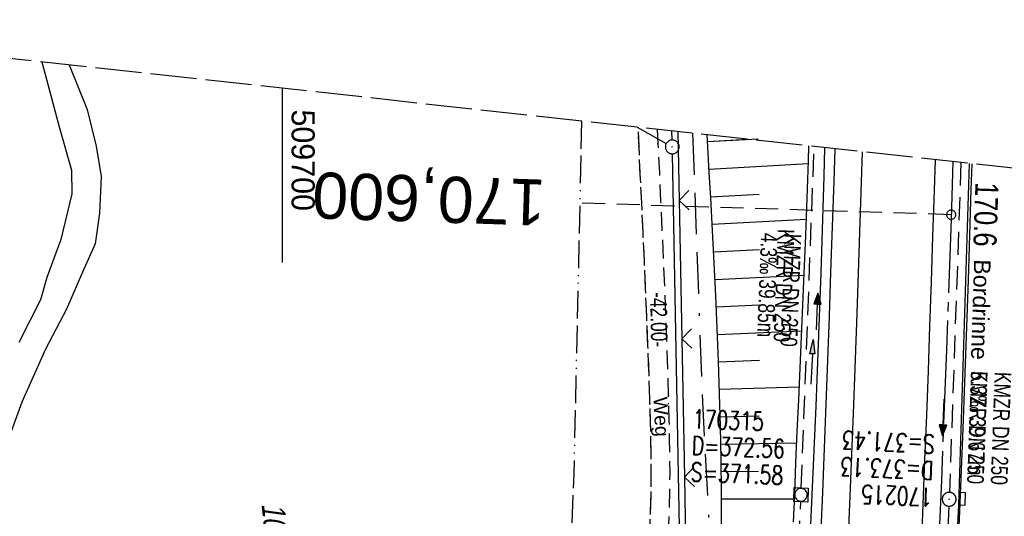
# Model space of a CAD drawing. Extents: x 509531 to 509917, y 454649 to 455599.
# Tile 24 of 26: x 509672 to 509778, y 455546 to 455599. Entities that reach past the tile are written whole.
import ezdxf
from ezdxf.enums import TextEntityAlignment as Align

# ---------------------------------------------------------------- set-up
doc = ezdxf.new("R2010")
doc.units = 0
doc.header["$LTSCALE"] = 10
doc.header["$MEASUREMENT"] = 0
for name, pattern in [('ACAD_ISO13W100', [36, 12, -3, 12, -3, 0, -3, 0, -3]), ('ACAD_ISO16W100', [73, 15, -6.5, 15, -6.5, 15, -7, 1, -7]), ('ACHSE', [5.5, 4, -0.5, 0.5, -0.5]), ('AUSGEZOGEN', [0]), ('LT00', [0]), ('LT11', [0.3, 0.2, -0.1]), ('LT14', [0.6, 0.5, -0.1]), ('LT17', [0.15, 0.1, -0.05]), ('STRICHLINIE2', [0.375, 0.25, -0.125])]:
    doc.linetypes.add(name, pattern=pattern)
doc.layers.get('0').update_dxf_attribs({"linetype": 'LT00'})
for name, color, linetype in [('--EK_FBR', 1, 'LT00'), ('--EK_Halt-Pfeil', 4, 'LT00'), ('--EK_Haltung', 7, 'STRICHLINIE2'), ('--EK_Haltung-Text', 140, 'LT00'), ('--EK_Schacht-Text', 5, 'LT00'), ('--EK_ST-93-1', 30, 'LT17'), ('--EL_DFK_AB_L', 21, 'LT00'), ('--EL_DFK_AB_P', 7, 'LT00'), ('--EL_Halt-Pfeil', 4, 'LT00'), ('--EL_Haltung', 182, 'STRICHLINIE2'), ('--EL_Haltung-Text', 182, 'LT00'), ('-AX-093', 35, 'ACHSE'), ('-ST-93-1', 250, 'LT00'), ('ABSTAND', 8, 'LT00'), ('BAB-KABEL', 220, 'ACAD_ISO16W100'), ('DFK_AB_L', 21, 'LT00'), ('DFK_AB_P', 7, 'LT00'), ('DFK_FLUR_NR', 250, 'LT00'), ('DFK_KATASTER', 250, 'LT00'), ('FELDWEG_TEXT', 250, 'Continuous'), ('GASLTG', 250, 'ACAD_ISO13W100'), ('PFEIL', 140, 'AUSGEZOGEN'), ('RINNE_TEXT', 11, 'Continuous'), ('V115_AFBR_BAB', 250, 'LT00'), ('V115_BOESCH', 250, 'LT00'), ('V115_BOSCHUNG', 250, 'LT00'), ('V115_FELDWEG', 250, 'LT11'), ('V115_GRABEN', 250, 'LT00'), ('V115_H_BORD', 8, 'LT00'), ('V115_KA_MULD', 182, 'LT00'), ('V115_KA_PRUF', 182, 'LT00'), ('V115_LD_MARK', 250, 'LT00'), ('V115_SINKK', 182, 'LT00'), ('V115_ZAUN', 40, 'LT00'), ('V116_AFBR_BAB', 250, 'LT00'), ('V116_BOESCH', 250, 'LT00'), ('V116_BOSCHUNG', 250, 'LT00'), ('V116_FELDWEG', 250, 'LT11'), ('V116_GRABEN', 250, 'LT00'), ('V116_H_BORD', 8, 'LT00'), ('V116_KA_MULD', 182, 'LT00'), ('V116_KA_PRUF', 182, 'LT00'), ('V116_LD_MARK', 250, 'LT00'), ('V116_RASTER', 250, 'LT00'), ('V116_SINKK', 182, 'LT00'), ('V116_ZAUN', 40, 'LT00')]:
    doc.layers.add(name, color=color, linetype=linetype)
doc.layers.add('-BLATT_116-RAND', color=7, linetype='LT14', plot=False)
doc.styles.add('Arial', font='ARIAL.TTF')
doc.styles.add('Beschrift', font='ARIAL.TTF')
doc.styles.add('Haltungsbeschriftung', font='ARIAL.TTF', dxfattribs={"width": 0.75})
doc.styles.add('schachtbeschriftung', font='romans.shx', dxfattribs={"width": 0.75, "height": 2})
doc.styles.get("Standard").update_dxf_attribs({"font": 'ARIAL.TTF'})

# ---------------------------------------------------------------- blocks, each defined once
blk = doc.blocks.new('SYMB0003')
at = {"color": 0, "linetype": 'ByBlock'}
for p, q in [((-0.015712, 0), (0.010166, 0.012015)), ((0, -0.021257), (-0.015712, 0)), ((0.010166, 0.012015), (0, -0.021257))]:
    blk.add_line(p, q, dxfattribs=at)
for points in [[(-0.031395, 0.499013), (-0.093691, 0.491144), (-0.154509, 0.475528), (-0.21289, 0.452414), (-0.267913, 0.422164), (-0.318712, 0.385257), (-0.364484, 0.342274), (-0.404509, 0.293893), (-0.438154, 0.240877), (-0.464888, 0.184062), (-0.484292, 0.124345), (-0.496058, 0.062667), (-0.5, 0)], [(-0.5, 0), (-0.496058, -0.062667), (-0.484292, -0.124345), (-0.464888, -0.184062), (-0.438154, -0.240877), (-0.404509, -0.293893), (-0.364485, -0.342274), (-0.318712, -0.385257), (-0.267914, -0.422164), (-0.21289, -0.452414), (-0.154509, -0.475529), (-0.093691, -0.491144), (-0.031395, -0.499014), (0.031395, -0.499014)], [(0.5, 0), (0.496057, 0.062667), (0.484292, 0.124345), (0.464888, 0.184062), (0.438153, 0.240877), (0.404509, 0.293893), (0.364484, 0.342274), (0.318712, 0.385257), (0.267913, 0.422164), (0.21289, 0.452414), (0.154509, 0.475528), (0.093691, 0.491144), (0.031395, 0.499013), (-0.031395, 0.499013)], [(0.031395, -0.499014), (0.093691, -0.491144), (0.154509, -0.475529), (0.21289, -0.452414), (0.267914, -0.422164), (0.318712, -0.385257), (0.364485, -0.342274), (0.404509, -0.293893), (0.438154, -0.240877), (0.464889, -0.184062), (0.484292, -0.124345), (0.496058, -0.062667), (0.5, 0)]]:
    blk.add_lwpolyline(points, dxfattribs=at)
blk = doc.blocks.new('Pfreil3')
at = {"layer": 'PFEIL'}
blk.add_hatch(color=256, dxfattribs=at).paths.add_polyline_path([(-1.55, 0.27), (-1.55, -0.27), (0, 0)])
for p, q in [((-1.55, 0), (-4.83, 0)), ((-1.55, -0.27), (-1.55, 0.27)), ((-1.55, 0.27), (0, 0)), ((0, 0), (-1.55, -0.27))]:
    blk.add_line(p, q, dxfattribs=at)
blk = doc.blocks.new('SYMB0011')
at = {"color": 0, "linetype": 'ByBlock'}
for p, q in [((0.5, 0), (-0.5, 0)), ((0, 0.5), (0, -0.5))]:
    blk.add_line(p, q, dxfattribs=at)
blk = doc.blocks.new('SYMB1210')
at = {"color": 0, "linetype": 'ByBlock'}
blk.add_line((0.018815, -0.179014), (0.055623, -0.17119), dxfattribs=at)
for points in [[(-0.2, -0.2), (-0.2, 0.2), (0.2, 0.2), (0.2, -0.2), (-0.2, -0.2)], [(0.018815, 0.179014), (-0.018815, 0.179014), (-0.055623, 0.17119), (-0.09, 0.155885), (-0.120444, 0.133766), (-0.145623, 0.105801), (-0.164438, 0.073213), (-0.176067, 0.037424), (-0.18, 0)], [(-0.18, 0), (-0.176067, -0.037424), (-0.164438, -0.073213), (-0.145623, -0.105801), (-0.120444, -0.133766), (-0.09, -0.155885), (-0.055623, -0.17119), (-0.018815, -0.179014), (0.018815, -0.179014)], [(0.18, 0), (0.176067, 0.037424), (0.164438, 0.073213), (0.145623, 0.105801), (0.120444, 0.133766), (0.09, 0.155885), (0.055623, 0.17119), (0.018815, 0.179014)], [(0.055623, -0.17119), (0.09, -0.155885), (0.120444, -0.133766), (0.145623, -0.105801), (0.164438, -0.073213), (0.176067, -0.037424), (0.18, 0)]]:
    blk.add_lwpolyline(points, dxfattribs=at)
blk = doc.blocks.new('SYMB0652')
at = {"color": 0, "linetype": 'ByBlock'}
blk.add_lwpolyline([(-0.15, -0.075), (0.15, -0.075), (0.15, 0.075), (-0.15, 0.075), (-0.15, -0.075)], dxfattribs=at)
blk = doc.blocks.new('SYMB0024')
at = {"color": 0, "linetype": 'ByBlock'}
for p, q in [((-0.5, 0.5), (0, 0)), ((0, 0), (0.5, 0.5))]:
    blk.add_line(p, q, dxfattribs=at)
blk = doc.blocks.new('SYMB0070')
at = {"color": 0, "linetype": 'ByBlock'}
for p, q in [((-0.5, 0), (0.2, 0)), ((0.5, 0), (0.2, 0.1)), ((0.2, 0.1), (0.2, 0)), ((0.468, 0), (0.21, 0.086)), ((0.21, 0.086), (0.21, -0.086)), ((0.21, -0.086), (0.468, 0)), ((0.22, -0.072), (0.437, 0)), ((0.23, -0.058), (0.405, 0)), ((0.24, -0.045), (0.374, 0)), ((0.342, 0), (0.25, 0.031)), ((0.25, 0.031), (0.25, -0.031)), ((0.25, -0.031), (0.342, 0)), ((0.26, -0.017), (0.31, 0)), ((0.27, -0.003), (0.279, 0))]:
    blk.add_line(p, q, dxfattribs=at)
for points in [[(0.2, 0), (0.2, -0.1), (0.5, 0)], [(0.437, 0), (0.22, 0.072), (0.22, -0.072)], [(0.405, 0), (0.23, 0.058), (0.23, -0.058)], [(0.374, 0), (0.24, 0.045), (0.24, -0.045)], [(0.31, 0), (0.26, 0.017), (0.26, -0.017)], [(0.279, 0), (0.27, 0.003), (0.27, -0.003)]]:
    blk.add_lwpolyline(points, dxfattribs=at)
blk = doc.blocks.new('SYMB2')
at = {"color": 0, "linetype": 'ByBlock', "flags": 128}
for points in [[(-0.031395, 0.499013), (-0.093691, 0.491144), (-0.154509, 0.475528), (-0.21289, 0.452414), (-0.267913, 0.422164), (-0.318712, 0.385257), (-0.364484, 0.342274), (-0.404509, 0.293893), (-0.438154, 0.240877), (-0.464888, 0.184062), (-0.484292, 0.124345), (-0.496058, 0.062667), (-0.5, 0)], [(-0.5, 0), (-0.496058, -0.062667), (-0.484292, -0.124345), (-0.464888, -0.184062), (-0.438154, -0.240877), (-0.404509, -0.293893), (-0.364485, -0.342274), (-0.318712, -0.385257), (-0.267914, -0.422164), (-0.21289, -0.452414), (-0.154509, -0.475529), (-0.093691, -0.491144), (-0.031395, -0.499014), (0.031395, -0.499014)], [(0.5, 0), (0.496057, 0.062667), (0.484292, 0.124345), (0.464888, 0.184062), (0.438153, 0.240877), (0.404509, 0.293893), (0.364484, 0.342274), (0.318712, 0.385257), (0.267913, 0.422164), (0.21289, 0.452414), (0.154509, 0.475528), (0.093691, 0.491144), (0.031395, 0.499013), (-0.031395, 0.499013)], [(0.031395, -0.499014), (0.093691, -0.491144), (0.154509, -0.475529), (0.21289, -0.452414), (0.267914, -0.422164), (0.318712, -0.385257), (0.364485, -0.342274), (0.404509, -0.293893), (0.438154, -0.240877), (0.464889, -0.184062), (0.484292, -0.124345), (0.496058, -0.062667), (0.5, 0)]]:
    blk.add_lwpolyline(points, dxfattribs=at)

msp = doc.modelspace()

# ---------------------------------------------------------------- linework, layer by layer
at = {"layer": '--EK_FBR'}
for points in [[(509756.53, 455505.68), (509756.71, 455509.3), (509756.95, 455514.13), (509757.18, 455518.96), (509757.41, 455523.79), (509757.61, 455527.86), (509757.8, 455531.93), (509757.99, 455536.01), (509758.18, 455540.08), (509758.36, 455544.15), (509758.53, 455548.22), (509758.73, 455553), (509758.91, 455557.78), (509759.09, 455562.56), (509759.26, 455567.33), (509759.42, 455572.11), (509759.59, 455577.03), (509759.75, 455581.94), (509759.86, 455585.46)], [(509758.36, 455544.15), (509758.53, 455548.22), (509758.73, 455553), (509758.91, 455557.78), (509759.09, 455562.56), (509759.26, 455567.33), (509759.42, 455572.11), (509759.59, 455577.03), (509759.75, 455581.94), (509759.86, 455585.46)]]:
    msp.add_lwpolyline(points, dxfattribs=at)
at = {"layer": '--EK_FBR', "color": 2}
for points in [[(509770.7, 455584.28), (509770.6, 455580.94), (509770.43, 455576), (509770.27, 455571.05), (509770.1, 455566.23), (509769.93, 455561.4), (509769.75, 455556.58), (509769.56, 455551.75), (509769.37, 455546.92), (509769.17, 455542.07), (509768.96, 455537.21), (509768.74, 455532.35), (509768.52, 455527.49), (509768.29, 455522.63), (509768.01, 455516.6), (509767.71, 455510.56), (509767.41, 455504.53), (509767.1, 455498.5), (509766.66, 455490.37), (509766.21, 455482.24), (509765.74, 455474.11), (509765.25, 455465.87)], [(509770.7, 455584.28), (509770.6, 455580.94), (509770.43, 455576), (509770.27, 455571.05), (509770.1, 455566.23), (509769.93, 455561.4), (509769.75, 455556.58), (509769.56, 455551.75), (509769.37, 455546.92), (509769.17, 455542.07), (509768.96, 455537.21), (509768.74, 455532.35), (509768.52, 455527.49), (509768.29, 455522.63), (509768.01, 455516.6), (509767.71, 455510.56), (509767.52, 455506.83)], [(509774.67, 455583.84), (509774.58, 455581.03), (509774.43, 455576.13), (509774.28, 455571.23), (509774, 455563.18), (509773.7, 455555.13), (509773.39, 455547.08), (509773.13, 455540.97), (509772.87, 455534.86), (509772.59, 455528.75), (509772.31, 455522.64), (509771.93, 455514.65), (509771.54, 455506.66), (509771.13, 455498.67), (509770.69, 455490.45), (509770.24, 455482.23), (509769.77, 455474.01), (509769.29, 455465.83)], [(509774.67, 455583.84), (509774.58, 455581.03), (509774.43, 455576.13), (509774.28, 455571.23), (509774, 455563.18), (509773.7, 455555.13), (509773.39, 455547.08), (509773.13, 455540.97), (509772.87, 455534.86), (509772.59, 455528.75), (509772.31, 455522.64), (509771.93, 455514.65), (509771.57, 455507.26)]]:
    msp.add_lwpolyline(points, dxfattribs=at)
at = {"layer": '--EK_Haltung'}
for p, q in [((509756.2, 455548.71), (509757.6, 455585.71)), ((509773.5, 455583.97), (509772.25, 455548.23)), ((509754.34, 455508.93), (509756.14, 455547.21)), ((509772.19, 455546.74), (509770.4, 455507.81))]:
    msp.add_line(p, q, dxfattribs=at)
at = {"layer": '--EK_ST-93-1', "ltscale": 2.5}
msp.add_line((509772.44, 455578.32), (509732.46, 455579.57), dxfattribs=at)
at = {"layer": '--EL_DFK_AB_L'}
for p, q in [((509742.22, 455586.42), (509742.2, 455587.4)), ((509743.02, 455544.43), (509742.24, 455584.92))]:
    msp.add_line(p, q, dxfattribs=at)
at = {"layer": '--EL_Haltung'}
for p, q in [((509756.2, 455548.71), (509757.6, 455585.71)), ((509773.5, 455583.97), (509772.25, 455548.23)), ((509754.34, 455508.93), (509756.14, 455547.21)), ((509772.19, 455546.74), (509770.4, 455507.81))]:
    msp.add_line(p, q, dxfattribs=at)
at = {"layer": '-AX-093', "ltscale": 0.2}
msp.add_lwpolyline([(509772.62, 455584.07), (509772.42, 455577.83), (509771.93, 455563.68), (509771.38, 455549.52), (509770.78, 455535.37), (509770.14, 455521.23), (509769.45, 455507.08), (509768.71, 455492.94), (509767.93, 455478.8), (509767.1, 455464.66), (509766.23, 455450.53), (509765.32, 455436.39), (509764.37, 455422.26), (509763.38, 455408.14), (509762.36, 455394.01), (509761.3, 455379.89), (509760.2, 455365.77), (509759.07, 455351.65)], dxfattribs=at)
at = {"layer": '-BLATT_116-RAND'}
msp.add_lwpolyline([(509632.05, 455599.46), (509531.37, 454679.95), (509816.66, 454648.72), (509917.34, 455568.22), (509632.05, 455599.46)], dxfattribs=at)
at = {"layer": 'BAB-KABEL', "ltscale": 0.03, "flags": 128}
msp.add_lwpolyline([(509744.43, 455587.15), (509744.88, 455574.42), (509745.02, 455570.73), (509745.41, 455559.94), (509746.46, 455539.74), (509746.86, 455517.32), (509747.25, 455499.24), (509747.25, 455483.3), (509746.99, 455479.09), (509746.07, 455473.11), (509741.72, 455446.59), (509735.26, 455405.83), (509727.75, 455362.59), (509727.09, 455349.48), (509725.64, 455318.87), (509724.57, 455296.05), (509722.06, 455252.91), (509719.95, 455223.63), (509716.98, 455184.52), (509714.99, 455143.77), (509710.81, 455095.31), (509707.54, 455064.12), (509704.45, 455036.72), (509702.1, 455030.39), (509690.68, 455027.12), (509685.78, 455001.29), (509698.68, 454988.55), (509687.3, 454943.02), (509685.24, 454936.13), (509682.28, 454911.56), (509678.85, 454889.21), (509677.03, 454864.13), (509675.21, 454842.29), (509675.21, 454838.88), (509674.58, 454831.13), (509663.94, 454792.59), (509656.04, 454760.97), (509649.8, 454731.91), (509645.39, 454711.52), (509640.68, 454673.99), (509632.77, 454668.85)], dxfattribs=at)
at = {"layer": 'DFK_AB_L'}
for p, q in [((509742.22, 455586.42), (509742.2, 455587.4)), ((509743.02, 455544.43), (509742.24, 455584.92))]:
    msp.add_line(p, q, dxfattribs=at)
at = {"layer": 'DFK_KATASTER'}
for p, q in [((509673.93, 455594.87), (509674.19, 455593.96)), ((509676.92, 455594.55), (509678.87, 455589.71)), ((509674.19, 455593.96), (509675.83, 455587.86)), ((509678.87, 455589.71), (509679.83, 455585.76)), ((509675.83, 455587.86), (509677.15, 455583.16)), ((509738.44, 455587.81), (509741.58, 455586.04)), ((509679.83, 455585.76), (509680.37, 455582.45)), ((509677.15, 455583.16), (509677.19, 455580.6)), ((509680.37, 455582.45), (509680.18, 455578.49)), ((509677.19, 455580.6), (509676, 455575.62)), ((509680.18, 455578.49), (509679.72, 455575.17)), ((509676, 455575.62), (509674.5, 455571.53)), ((509679.72, 455575.17), (509678.36, 455572.09)), ((509678.36, 455572.09), (509676.61, 455568.1)), ((509674.5, 455571.53), (509673.79, 455569.11)), ((509673.79, 455569.11), (509671.44, 455564.46)), ((509676.61, 455568.1), (509674.36, 455563.75)), ((509674.36, 455563.75), (509671.78, 455558)), ((509671.78, 455558), (509670.33, 455554.01))]:
    msp.add_line(p, q, dxfattribs=at)
at = {"layer": 'GASLTG', "ltscale": 0.025, "flags": 128}
msp.add_lwpolyline([(509732.41, 455588.47), (509731.56, 455550.22), (509730.86, 455531.77), (509729.98, 455496.07), (509729.82, 455473.79), (509723.14, 455402.32), (509719.99, 455370.23), (509719.32, 455359.34), (509718.22, 455346.92), (509717.58, 455329.18), (509717.03, 455313.89), (509716.01, 455279.64), (509715.62, 455261.05), (509714.41, 455253.67), (509713.55, 455245.77), (509712.75, 455238.46), (509710.11, 455214.89), (509700.77, 455126.62), (509692.79, 455066.17), (509691.9, 455059.06), (509688.48, 455033.75), (509683.04, 454993.78), (509674.83, 454936.52), (509667.27, 454889.45), (509660.75, 454850.41), (509657.9, 454839.06), (509646.1, 454798.18), (509643.65, 454788.35), (509640.96, 454775.41), (509638.39, 454763.73), (509630.01, 454722.15), (509625.52, 454700.41), (509623.56, 454684.93), (509621.45, 454670.09)], dxfattribs=at)
at = {"layer": 'V115_AFBR_BAB'}
msp.add_lwpolyline([(509756.53, 455505.68), (509756.71, 455509.3), (509756.95, 455514.13), (509757.18, 455518.96), (509757.41, 455523.79), (509757.61, 455527.86), (509757.8, 455531.93), (509757.99, 455536.01), (509758.18, 455540.08), (509758.36, 455544.15), (509758.53, 455548.22), (509758.73, 455553), (509758.91, 455557.78), (509759.09, 455562.56), (509759.26, 455567.33), (509759.42, 455572.11), (509759.59, 455577.03), (509759.75, 455581.94), (509759.86, 455585.46)], dxfattribs=at)
at = {"layer": 'V115_AFBR_BAB', "color": 0}
for points in [[(509770.7, 455584.28), (509770.6, 455580.94), (509770.43, 455576), (509770.27, 455571.05), (509770.1, 455566.23), (509769.93, 455561.4), (509769.75, 455556.58), (509769.56, 455551.75), (509769.37, 455546.92), (509769.17, 455542.07), (509768.96, 455537.21), (509768.74, 455532.35), (509768.52, 455527.49), (509768.29, 455522.63), (509768.01, 455516.6), (509767.71, 455510.56), (509767.52, 455506.83)], [(509774.67, 455583.84), (509774.58, 455581.03), (509774.43, 455576.13), (509774.28, 455571.23), (509774, 455563.18), (509773.7, 455555.13), (509773.39, 455547.08), (509773.13, 455540.97), (509772.87, 455534.86), (509772.59, 455528.75), (509772.31, 455522.64), (509771.93, 455514.65), (509771.57, 455507.26)]]:
    msp.add_lwpolyline(points, dxfattribs=at)
at = {"layer": 'V115_BOESCH'}
msp.add_lwpolyline([(509747.55, 455543.11), (509747.56, 455545.69), (509747.55, 455548.28), (509747.51, 455551.82), (509747.45, 455555.36), (509747.36, 455558.9), (509747.24, 455562.44), (509747.11, 455565.98), (509746.95, 455569.52), (509746.78, 455573.06), (509746.59, 455576.6), (509746.4, 455580.14), (509746.24, 455582.91), (509746.08, 455585.68), (509746, 455586.98)], dxfattribs=at)
at = {"layer": 'V115_BOSCHUNG'}
for p, q in [((509746.05, 455586.24), (509751.55, 455586.56)), ((509746.22, 455583.24), (509756.96, 455583.88)), ((509746.39, 455580.26), (509751.63, 455580.56)), ((509746.56, 455577.28), (509756.75, 455577.83)), ((509746.72, 455574.29), (509751.67, 455574.55)), ((509746.87, 455571.31), (509756.51, 455571.78)), ((509747, 455568.33), (509751.69, 455568.54)), ((509747.13, 455565.35), (509756.25, 455565.73)), ((509747.24, 455562.38), (509751.68, 455562.54)), ((509747.34, 455559.41), (509755.98, 455559.66)), ((509747.42, 455556.43), (509751.64, 455556.53)), ((509747.49, 455553.46), (509755.72, 455553.61)), ((509747.53, 455550.49), (509751.56, 455550.53)), ((509747.55, 455547.52), (509755.47, 455547.54))]:
    msp.add_line(p, q, dxfattribs=at)
at = {"layer": 'V115_FELDWEG', "flags": 128}
for points in [[(509722.82, 455502.13), (509723.39, 455503.19), (509724.56, 455505.33), (509725.74, 455507.46), (509726.94, 455509.6), (509727.79, 455511.11), (509728.65, 455512.62), (509729.51, 455514.13), (509730.37, 455515.64), (509731.22, 455517.16), (509732.05, 455518.68), (509732.86, 455520.21), (509733.65, 455521.75), (509734.4, 455523.3), (509735.13, 455524.85), (509735.81, 455526.42), (509736.45, 455528), (509737.04, 455529.59), (509737.57, 455531.2), (509738.04, 455532.83), (509738.47, 455534.54), (509738.84, 455536.28), (509739.14, 455538.02), (509739.38, 455539.78), (509739.58, 455541.56), (509739.73, 455543.34), (509739.84, 455545.14), (509739.91, 455546.94), (509739.95, 455548.75), (509739.96, 455550.56), (509739.94, 455552.37), (509739.91, 455554.19), (509739.87, 455556), (509739.81, 455557.81), (509739.71, 455560.95), (509739.6, 455564.07), (509739.47, 455567.18), (509739.34, 455570.29), (509739.21, 455573.38), (509739.06, 455576.48), (509738.92, 455579.57), (509738.77, 455582.66), (509738.63, 455585.76), (509738.53, 455587.8)], [(509740.61, 455587.57), (509740.68, 455586.01), (509740.83, 455582.89), (509740.97, 455579.77), (509741.11, 455576.65), (509741.25, 455573.53), (509741.38, 455570.4), (509741.5, 455567.27), (509741.62, 455564.13), (509741.72, 455560.98), (509741.82, 455557.82), (509741.87, 455555.95), (509741.91, 455554.07), (509741.94, 455552.19), (509741.95, 455550.32), (509741.93, 455548.44), (509741.89, 455546.57), (509741.82, 455544.7), (509741.7, 455542.84), (509741.55, 455540.99), (509741.35, 455539.15), (509741.09, 455537.32), (509740.79, 455535.51), (509740.42, 455533.71), (509739.98, 455531.93), (509739.51, 455530.29), (509738.99, 455528.67), (509738.41, 455527.06), (509737.79, 455525.47), (509737.12, 455523.88), (509736.42, 455522.31), (509735.68, 455520.75), (509734.91, 455519.2), (509734.12, 455517.65), (509733.3, 455516.11), (509732.47, 455514.58), (509731.63, 455513.05), (509730.78, 455511.53), (509729.92, 455510.01), (509729.07, 455508.49), (509727.77, 455506.15), (509726.47, 455503.81), (509725.72, 455502.44)]]:
    msp.add_lwpolyline(points, dxfattribs=at)
at = {"layer": 'V115_GRABEN'}
for points in [[(509755.37, 455544.98), (509755.49, 455547.99), (509755.63, 455551.42), (509755.77, 455554.84), (509755.92, 455558.27), (509756.07, 455561.7), (509756.22, 455565.12), (509756.37, 455568.55), (509756.52, 455571.97), (509756.68, 455576.04), (509756.83, 455580.11), (509756.97, 455584.17), (509757.02, 455585.77)], [(509758.72, 455585.59), (509758.64, 455582.5), (509758.54, 455579), (509758.43, 455575.51), (509758.32, 455572.01), (509758.15, 455567.2), (509757.97, 455562.39), (509757.77, 455557.58), (509757.56, 455552.77), (509757.34, 455547.96), (509757.16, 455543.95), (509756.97, 455539.94), (509756.77, 455535.93), (509756.58, 455531.92), (509756.39, 455527.91), (509756.2, 455523.9), (509756.04, 455520.43), (509755.88, 455516.95), (509755.72, 455513.47), (509755.56, 455510), (509755.39, 455506.52), (509755.34, 455505.55)]]:
    msp.add_lwpolyline(points, dxfattribs=at)
at = {"layer": 'V115_H_BORD'}
msp.add_lwpolyline([(509774.38, 455583.87), (509773.23, 455546.89), (509771.28, 455507.23)], dxfattribs=at)
at = {"layer": 'V115_LD_MARK'}
msp.add_lwpolyline([(509762.8, 455585.14), (509762.56, 455577.5), (509762.22, 455567.6), (509761.85, 455557.7), (509761.46, 455547.8), (509760.91, 455534.89), (509760.32, 455521.98), (509759.7, 455509.08), (509759.54, 455505.99)], dxfattribs=at)
at = {"layer": 'V115_ZAUN'}
for p, q in [((509742.84, 455587.33), (509742.98, 455579.87)), ((509742.98, 455579.87), (509743.27, 455564.87)), ((509743.27, 455564.87), (509743.55, 455549.88)), ((509743.55, 455549.88), (509743.83, 455534.88))]:
    msp.add_line(p, q, dxfattribs=at)
at = {"layer": 'V116_AFBR_BAB'}
msp.add_lwpolyline([(509758.36, 455544.15), (509758.53, 455548.22), (509758.73, 455553), (509758.91, 455557.78), (509759.09, 455562.56), (509759.26, 455567.33), (509759.42, 455572.11), (509759.59, 455577.03), (509759.75, 455581.94), (509759.86, 455585.46)], dxfattribs=at)
at = {"layer": 'V116_AFBR_BAB', "color": 0}
for points in [[(509770.7, 455584.28), (509770.6, 455580.94), (509770.43, 455576), (509770.27, 455571.05), (509770.1, 455566.23), (509769.93, 455561.4), (509769.75, 455556.58), (509769.56, 455551.75), (509769.37, 455546.92), (509769.17, 455542.07), (509768.96, 455537.21), (509768.74, 455532.35), (509768.52, 455527.49), (509768.29, 455522.63), (509768.01, 455516.6), (509767.71, 455510.56), (509767.41, 455504.53), (509767.1, 455498.5), (509766.66, 455490.37), (509766.21, 455482.24), (509765.74, 455474.11), (509765.25, 455465.87)], [(509774.67, 455583.84), (509774.58, 455581.03), (509774.43, 455576.13), (509774.28, 455571.23), (509774, 455563.18), (509773.7, 455555.13), (509773.39, 455547.08), (509773.13, 455540.97), (509772.87, 455534.86), (509772.59, 455528.75), (509772.31, 455522.64), (509771.93, 455514.65), (509771.54, 455506.66), (509771.13, 455498.67), (509770.69, 455490.45), (509770.24, 455482.23), (509769.77, 455474.01), (509769.29, 455465.83)]]:
    msp.add_lwpolyline(points, dxfattribs=at)
at = {"layer": 'V116_BOESCH'}
msp.add_lwpolyline([(509747.55, 455543.11), (509747.56, 455545.69), (509747.55, 455548.28), (509747.51, 455551.82), (509747.45, 455555.36), (509747.36, 455558.9), (509747.24, 455562.44), (509747.11, 455565.98), (509746.95, 455569.52), (509746.78, 455573.06), (509746.59, 455576.6), (509746.4, 455580.14), (509746.24, 455582.91), (509746.08, 455585.68), (509746, 455586.98)], dxfattribs=at)
at = {"layer": 'V116_BOSCHUNG'}
for p, q in [((509746.05, 455586.24), (509750.43, 455586.5)), ((509746.22, 455583.24), (509756.96, 455583.88)), ((509746.39, 455580.26), (509751.63, 455580.56)), ((509746.56, 455577.28), (509756.75, 455577.83)), ((509746.72, 455574.29), (509751.67, 455574.55)), ((509746.87, 455571.31), (509756.51, 455571.78)), ((509747, 455568.33), (509751.69, 455568.54)), ((509747.13, 455565.35), (509756.25, 455565.73)), ((509747.24, 455562.38), (509751.68, 455562.54)), ((509747.34, 455559.41), (509755.98, 455559.66)), ((509747.42, 455556.43), (509751.64, 455556.53)), ((509747.49, 455553.46), (509755.72, 455553.61)), ((509747.53, 455550.49), (509751.56, 455550.53)), ((509747.55, 455547.52), (509755.47, 455547.54))]:
    msp.add_line(p, q, dxfattribs=at)
at = {"layer": 'V116_FELDWEG', "flags": 128}
for points in [[(509657.37, 455386.93), (509658.71, 455389.42), (509660.06, 455391.9), (509661.41, 455394.39), (509662.76, 455396.87), (509664.35, 455399.73), (509665.94, 455402.59), (509667.54, 455405.45), (509669.15, 455408.3), (509670.77, 455411.15), (509672.39, 455413.99), (509674.01, 455416.84), (509676.22, 455420.71), (509678.43, 455424.58), (509680.64, 455428.45), (509682.85, 455432.32), (509685.05, 455436.19), (509687.24, 455440.07), (509688.71, 455442.68), (509690.17, 455445.28), (509691.64, 455447.88), (509693.11, 455450.49), (509694.58, 455453.09), (509696.06, 455455.68), (509697.55, 455458.27), (509699.05, 455460.86), (509700.57, 455463.43), (509701.8, 455465.5), (509703.04, 455467.57), (509704.28, 455469.63), (509705.53, 455471.69), (509706.77, 455473.75), (509708.02, 455475.81), (509709.26, 455477.88), (509710.49, 455479.94), (509711.71, 455482.01), (509712.92, 455484.09), (509714.11, 455486.17), (509715.3, 455488.28), (509716.47, 455490.4), (509717.63, 455492.52), (509718.79, 455494.65), (509719.94, 455496.78), (509721.09, 455498.91), (509722.24, 455501.05), (509723.39, 455503.19), (509724.56, 455505.33), (509725.74, 455507.46), (509726.94, 455509.6), (509727.79, 455511.11), (509728.65, 455512.62), (509729.51, 455514.13), (509730.37, 455515.64), (509731.22, 455517.16), (509732.05, 455518.68), (509732.86, 455520.21), (509733.65, 455521.75), (509734.4, 455523.3), (509735.13, 455524.85), (509735.81, 455526.42), (509736.45, 455528), (509737.04, 455529.59), (509737.57, 455531.2), (509738.04, 455532.83), (509738.47, 455534.54), (509738.84, 455536.28), (509739.14, 455538.02), (509739.38, 455539.78), (509739.58, 455541.56), (509739.73, 455543.34), (509739.84, 455545.14), (509739.91, 455546.94), (509739.95, 455548.75), (509739.96, 455550.56), (509739.94, 455552.37), (509739.91, 455554.19), (509739.87, 455556), (509739.81, 455557.81), (509739.71, 455560.95), (509739.6, 455564.07), (509739.47, 455567.18), (509739.34, 455570.29), (509739.21, 455573.38), (509739.06, 455576.48), (509738.92, 455579.57), (509738.77, 455582.66), (509738.63, 455585.76), (509738.53, 455587.8)], [(509740.61, 455587.57), (509740.68, 455586.01), (509740.83, 455582.89), (509740.97, 455579.77), (509741.11, 455576.65), (509741.25, 455573.53), (509741.38, 455570.4), (509741.5, 455567.27), (509741.62, 455564.13), (509741.72, 455560.98), (509741.82, 455557.82), (509741.87, 455555.95), (509741.91, 455554.07), (509741.94, 455552.19), (509741.95, 455550.32), (509741.93, 455548.44), (509741.89, 455546.57), (509741.82, 455544.7), (509741.7, 455542.84), (509741.55, 455540.99), (509741.35, 455539.15), (509741.09, 455537.32), (509740.79, 455535.51), (509740.42, 455533.71), (509739.98, 455531.93), (509739.51, 455530.29), (509738.99, 455528.67), (509738.41, 455527.06), (509737.79, 455525.47), (509737.12, 455523.88), (509736.42, 455522.31), (509735.68, 455520.75), (509734.91, 455519.2), (509734.12, 455517.65), (509733.3, 455516.11), (509732.47, 455514.58), (509731.63, 455513.05), (509730.78, 455511.53), (509729.92, 455510.01), (509729.07, 455508.49), (509727.77, 455506.15), (509726.47, 455503.81), (509725.19, 455501.47), (509723.9, 455499.14), (509722.62, 455496.81), (509721.34, 455494.48), (509720.05, 455492.17), (509718.76, 455489.85), (509717.45, 455487.55), (509716.13, 455485.25), (509714.78, 455482.95), (509713.43, 455480.65), (509712.05, 455478.37), (509710.67, 455476.08), (509709.29, 455473.8), (509707.9, 455471.52), (509706.51, 455469.24), (509705.12, 455466.95), (509703.74, 455464.67), (509702.36, 455462.38), (509700.84, 455459.81), (509699.33, 455457.23), (509697.83, 455454.65), (509696.34, 455452.07), (509694.86, 455449.48), (509693.38, 455446.89), (509691.9, 455444.3), (509690.43, 455441.71), (509688.95, 455439.12), (509687.06, 455435.8), (509685.16, 455432.48), (509683.27, 455429.17), (509681.37, 455425.85), (509679.47, 455422.53), (509677.59, 455419.21), (509675.7, 455415.88), (509673.84, 455412.57), (509671.99, 455409.26), (509670.14, 455405.94), (509668.29, 455402.62), (509666.44, 455399.3), (509664.6, 455395.98), (509662.74, 455392.64), (509660.88, 455389.31), (509659.02, 455385.97)]]:
    msp.add_lwpolyline(points, dxfattribs=at)
at = {"layer": 'V116_GRABEN'}
for points in [[(509755.37, 455544.98), (509755.49, 455547.99), (509755.63, 455551.42), (509755.77, 455554.84), (509755.92, 455558.27), (509756.07, 455561.7), (509756.22, 455565.12), (509756.37, 455568.55), (509756.52, 455571.97), (509756.68, 455576.04), (509756.83, 455580.11), (509756.97, 455584.17), (509757.02, 455585.77)], [(509758.72, 455585.59), (509758.64, 455582.5), (509758.54, 455579), (509758.43, 455575.51), (509758.32, 455572.01), (509758.15, 455567.2), (509757.97, 455562.39), (509757.77, 455557.58), (509757.56, 455552.77), (509757.34, 455547.96), (509757.16, 455543.95)]]:
    msp.add_lwpolyline(points, dxfattribs=at)
at = {"layer": 'V116_H_BORD'}
msp.add_lwpolyline([(509774.38, 455583.87), (509773.23, 455546.89), (509769.65, 455474.02), (509764.68, 455398.16), (509763.4, 455381.14), (509762.41, 455368.55)], dxfattribs=at)
at = {"layer": 'V116_LD_MARK'}
msp.add_lwpolyline([(509762.8, 455585.14), (509762.56, 455577.5), (509762.22, 455567.6), (509761.85, 455557.7), (509761.46, 455547.8), (509760.91, 455534.89), (509760.32, 455521.98), (509759.7, 455509.08), (509759.04, 455496.18), (509758.33, 455483.28), (509757.6, 455470.38), (509756.82, 455457.48), (509756.01, 455444.59), (509755.17, 455431.69), (509754.29, 455418.81), (509753.38, 455405.92), (509752.44, 455393.03), (509751.47, 455380.15), (509750.46, 455367.27), (509749.41, 455354.2)], dxfattribs=at)
at = {"layer": 'V116_RASTER'}
msp.add_line((509700, 455573.14), (509700, 455592.02), dxfattribs=at)
at = {"layer": 'V116_ZAUN'}
for p, q in [((509742.84, 455587.33), (509742.98, 455579.87)), ((509742.98, 455579.87), (509743.27, 455564.87)), ((509743.27, 455564.87), (509743.55, 455549.88)), ((509743.55, 455549.88), (509743.83, 455534.88))]:
    msp.add_line(p, q, dxfattribs=at)

# ---------------------------------------------------------------- block references
at = {"layer": '--EK_Halt-Pfeil', "yscale": 4, "zscale": 4}
for p, xscale, rotation in [((509757.92, 455567.83), 4.000000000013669, 87.83938999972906), ((509771.58, 455556.34), 4.000000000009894, 267.9864499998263)]:
    msp.add_blockref('SYMB0070', p, dxfattribs=dict(at, xscale=xscale, rotation=rotation))
at = {"layer": '--EL_DFK_AB_P', "xscale": 1.500000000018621, "yscale": 1.5, "zscale": 1.5, "rotation": 264.7377099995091}
msp.add_blockref('SYMB0003', (509742.23, 455585.67), dxfattribs=at)
at = {"layer": '--EL_Halt-Pfeil', "yscale": 4, "zscale": 4}
for p, xscale, rotation in [((509757.92, 455567.83), 4.000000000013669, 87.83938999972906), ((509771.58, 455556.34), 4.000000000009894, 267.9864499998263)]:
    msp.add_blockref('SYMB0070', p, dxfattribs=dict(at, xscale=xscale, rotation=rotation))
at = {"layer": '-ST-93-1', "rotation": 274.1956499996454}
msp.add_blockref('SYMB2', (509772.44, 455578.32), dxfattribs=at)
at = {"layer": 'DFK_AB_P', "xscale": 1.500000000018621, "yscale": 1.5, "zscale": 1.5, "rotation": 264.7377099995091}
msp.add_blockref('SYMB0003', (509742.23, 455585.67), dxfattribs=at)
at = {"layer": 'PFEIL', "rotation": 87.0859848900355}
msp.add_blockref('Pfreil3', (509757.49, 455564.79), dxfattribs=at)
at = {"layer": 'V115_FELDWEG', "xscale": 0.1000000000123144, "yscale": 0.09999999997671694, "zscale": 0.1, "rotation": 275.9993999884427}
for p in [(509738.63, 455585.76), (509740.68, 455586.01), (509739.81, 455557.81), (509741.82, 455557.82)]:
    msp.add_blockref('SYMB0011', p, dxfattribs=at)
at = {"layer": 'V115_KA_MULD', "xscale": 3.800000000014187, "yscale": 3.7999999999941, "zscale": 3.8, "rotation": 267.773133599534}
msp.add_blockref('SYMB1210', (509756.17, 455547.96), dxfattribs=at)
at = {"layer": 'V115_KA_PRUF', "xscale": 1.49999999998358, "yscale": 1.5, "zscale": 1.5, "rotation": 275.9994000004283}
msp.add_blockref('SYMB0003', (509772.22, 455547.48), dxfattribs=at)
at = {"layer": 'V115_SINKK', "xscale": 4.500000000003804, "yscale": 4.500000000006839, "zscale": 4.5, "rotation": 267.6167440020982}
msp.add_blockref('SYMB0652', (509773.64, 455547.52), dxfattribs=at)
at = {"layer": 'V115_ZAUN', "xscale": 2.100000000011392, "yscale": 2.099999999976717, "zscale": 2.1, "rotation": 271.0766199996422}
for p in [(509742.98, 455579.87), (509743.27, 455564.87), (509743.55, 455549.88)]:
    msp.add_blockref('SYMB0024', p, dxfattribs=at)
at = {"layer": 'V116_FELDWEG', "xscale": 0.09999999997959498, "yscale": 0.09999999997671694, "zscale": 0.1, "rotation": 263.7512999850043}
for p in [(509738.63, 455585.76), (509740.68, 455586.01), (509739.81, 455557.81), (509741.82, 455557.82)]:
    msp.add_blockref('SYMB0011', p, dxfattribs=at)
at = {"layer": 'V116_KA_MULD', "xscale": 3.799999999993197, "yscale": 3.799999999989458, "zscale": 3.8, "rotation": 267.8347357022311}
msp.add_blockref('SYMB1210', (509756.17, 455547.96), dxfattribs=at)
at = {"layer": 'V116_KA_PRUF', "xscale": 1.500000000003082, "yscale": 1.5, "zscale": 1.5, "rotation": 263.7512999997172}
msp.add_blockref('SYMB0003', (509772.22, 455547.48), dxfattribs=at)
at = {"layer": 'V116_SINKK', "xscale": 4.500000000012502, "yscale": 4.500000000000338, "zscale": 4.5, "rotation": 267.6167780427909}
msp.add_blockref('SYMB0652', (509773.64, 455547.52), dxfattribs=at)
at = {"layer": 'V116_ZAUN', "xscale": 2.100000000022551, "yscale": 2.099999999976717, "zscale": 2.1, "rotation": 271.076720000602}
for p in [(509742.98, 455579.87), (509743.27, 455564.87), (509743.55, 455549.88)]:
    msp.add_blockref('SYMB0024', p, dxfattribs=at)

# ---------------------------------------------------------------- texts
at = {"layer": '--EK_Haltung-Text', "style": 'Haltungsbeschriftung', "width": 0.75}
for s, rotation, p in [('4.3‰ 39.85m', -92.1606, (509751.85, 455576.38)), ('KMZR DN 250', -92.1606, (509754.41, 455576.29)), ('5.3‰ 39.67m', -92.0135, (509774.59, 455561.4)), ('KMZR DN 250', -92.0135, (509777.15, 455561.31))]:
    msp.add_text(s, height=1.8, rotation=rotation, dxfattribs=at).set_placement(p)
at = {"layer": '--EK_Schacht-Text', "style": 'schachtbeschriftung', "width": 0.75}
for s, rotation, p in [('170315', -2.1606, (509744.41, 455555.19)), ('S=371.43', -182.6295, (509770.71, 455554.45)), ('D=372.56', -2.1606, (509744.3, 455552.32)), ('D=373.13', -182.6295, (509770.58, 455551.57)), ('S=371.58', -2.1606, (509744.19, 455549.44)), ('170215', -182.6295, (509770.45, 455548.69))]:
    msp.add_text(s, height=2, rotation=rotation, dxfattribs=at).set_placement(p)
at = {"layer": '--EK_ST-93-1', "style": 'Beschrift'}
msp.add_text('170,600', height=5, rotation=-181.8893, dxfattribs=at).set_placement((509728.49, 455579.61), align=Align.MIDDLE_LEFT)
at = {"layer": '--EL_Haltung-Text', "style": 'Haltungsbeschriftung', "width": 0.75}
for rotation, p in [(-92.1606, (509753.66, 455576.8)), (-92.0135, (509774.59, 455561.4))]:
    msp.add_text('KMZR DN 250', height=1.8, rotation=rotation, dxfattribs=at).set_placement(p)
at = {"layer": '-ST-93-1', "style": 'Beschrift', "width": 0.8}
msp.add_text('  170.6', height=2.5, rotation=-91.8888, dxfattribs=at).set_placement((509775.12, 455583.43))
at = {"layer": 'ABSTAND', "width": 0.75}
msp.add_text(' -42.00-', height=1.8, rotation=-88.909, dxfattribs=at).set_placement((509739.82, 455570.44))
at = {"layer": 'DFK_FLUR_NR', "oblique": 13.754, "width": 0.75}
msp.add_text('1014/2', height=2.5, rotation=275.9994, dxfattribs=at).set_placement((509697.73, 455546.98))
at = {"layer": 'FELDWEG_TEXT', "insert": (509739.73, 455558.51), "char_height": 1.5, "attachment_point": 7, "rotation": 273.0102, "style": 'Beschrift'}
msp.add_mtext('Weg', dxfattribs=at)
at = {"layer": 'RINNE_TEXT', "insert": (509774.9, 455573.51), "char_height": 1.8, "attachment_point": 7, "rotation": 268.2144, "style": 'Arial'}
msp.add_mtext('Bordrinne', dxfattribs=at)
at = {"layer": 'V116_RASTER', "width": 0.944}
msp.add_text(' 509700', height=2.5, rotation=-90.0012, dxfattribs=at).set_placement((509701, 455590.64))

doc.saveas('drawing.dxf')
